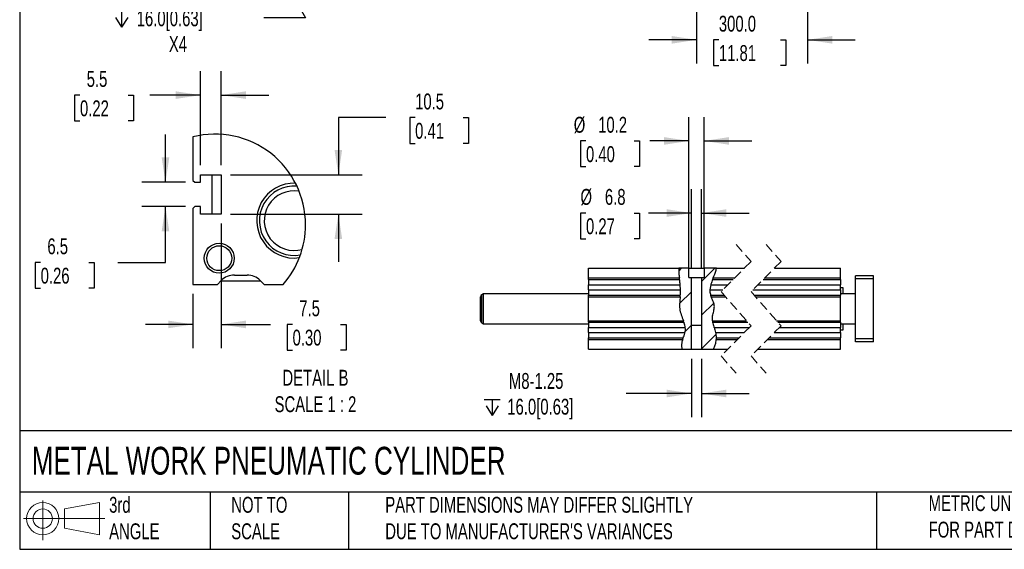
# Model space of a CAD drawing. Header units: millimetres. Extents: x 32 to 1365, y 32 to 1048.
# Tile 1 of 4: x 32 to 688, y 32 to 385. Entities that reach past the tile are written whole.
import ezdxf

# ---------------------------------------------------------------- set-up
doc = ezdxf.new("R2010")
doc.units = ezdxf.units.MM
doc.header["$LTSCALE"] = 5
doc.linetypes.add('SLD-Dashed', pattern=[1.905, 1.27, -0.635])
doc.linetypes.add('SLD-Solid', pattern=[0])
doc.layers.add('DIMENSIONS', color=140, linetype='SLD-Solid', lineweight=25)
doc.layers.add('TEXT', color=140, linetype='SLD-Solid', lineweight=25)
doc.layers.add('HATCH', color=6, linetype='SLD-Solid')
doc.layers.add('SLD-DEFPOINTS', color=7, linetype='Continuous')
doc.styles.add('SLDTEXTSTYLE0', font='TXT', dxfattribs={"width": 0.7})
doc.dimstyles.new('SLDDIMSTYLE0', dxfattribs={"dimtxt": 10.790039, "dimasz": 16.51, "dimexe": 0, "dimexo": 0.0625, "dimgap": 2.69751, "dimtad": 0, "dimtih": 1, "dimtoh": 1, "dimrnd": 1e-09, "dimzin": 4, "dimdsep": 46, "dimtxsty": 'SLDTEXTSTYLE0', "dimsah": 1, "dimcen": 0.09, "dimadec": 0, "dimazin": 1, "dimtfac": 1, "dimtmove": 0, "dimatfit": 0, "dimfxl": 0, "dimfrac": 2, "dimtolj": 1, "dimtzin": 12, "dimarcsym": 0})
doc.dimstyles.new('SLDDIMSTYLE1', dxfattribs={"dimtxt": 10.790039, "dimasz": 16.51, "dimexe": 0, "dimexo": 0.0625, "dimgap": 2.69751, "dimtad": 0, "dimtih": 1, "dimtoh": 1, "dimrnd": 1e-09, "dimzin": 12, "dimdsep": 46, "dimtxsty": 'SLDTEXTSTYLE0', "dimsah": 1, "dimcen": 0.09, "dimadec": 0, "dimazin": 3, "dimtfac": 1, "dimtmove": 0, "dimatfit": 0, "dimfxl": 0, "dimfrac": 2, "dimtolj": 1, "dimtzin": 12, "dimarcsym": 0})
doc.dimstyles.new('SLDDIMSTYLE3', dxfattribs={"dimtxt": 10.790039, "dimasz": 16.51, "dimexe": 0, "dimexo": 0.0625, "dimgap": 2.69751, "dimtad": 0, "dimtih": 1, "dimtoh": 1, "dimrnd": 1e-09, "dimzin": 12, "dimdsep": 46, "dimtxsty": 'SLDTEXTSTYLE0', "dimsah": 1, "dimcen": 0, "dimadec": 0, "dimazin": 3, "dimtfac": 1, "dimtofl": 0, "dimtmove": 0, "dimatfit": 3, "dimfxl": 0, "dimfrac": 2, "dimtolj": 1, "dimtzin": 12, "dimarcsym": 0})
doc.dimstyles.new('SLDDIMSTYLE6', dxfattribs={"dimtxt": 10.790039, "dimasz": 16.51, "dimexe": 0, "dimexo": 0.0625, "dimgap": 2.69751, "dimtad": 0, "dimtih": 1, "dimtoh": 1, "dimlfac": 0.4, "dimrnd": 1e-09, "dimzin": 12, "dimdsep": 46, "dimtxsty": 'SLDTEXTSTYLE0', "dimsah": 1, "dimcen": 0.09, "dimadec": 0, "dimazin": 3, "dimtfac": 1, "dimtmove": 0, "dimatfit": 0, "dimfxl": 0, "dimfrac": 2, "dimtolj": 1, "dimtzin": 12, "dimarcsym": 0})

# ---------------------------------------------------------------- blocks, each defined once
blk = doc.blocks.new('Block11')
at = {"color": 7, "linetype": 'SLD-Solid', "lineweight": 18}
for p, q in [((12.94, 26.55), (12.94, 0)), ((27.4, 20.84), (50.88, 25.16)), ((27.4, 7.98), (27.4, 20.84)), ((50.88, 25.16), (50.88, 3.66)), ((0, 14.41), (54.37, 14.41)), ((27.4, 7.98), (50.88, 3.66))]:
    blk.add_line(p, q, dxfattribs=at)
for radius in [10.75, 6.43]:
    blk.add_circle((12.94, 14.41), radius, dxfattribs=at)
blk = doc.blocks.new('Block12')
at = {"layer": 'SLD-DEFPOINTS'}
blk.add_blockref('Block11', (0, 0), dxfattribs=at)
blk = doc.blocks.new('_D_7')
at = {"layer": 'DIMENSIONS'}
for p, q in [((483.21, 490.81), (483.21, 355.36)), ((557.26, 490.81), (557.26, 355.36)), ((483.21, 371.24), (451.46, 371.24)), ((498.1, 371.24), (494.48, 371.24)), ((494.48, 371.24), (494.48, 354.09)), ((539.14, 371.24), (542.76, 371.24)), ((542.76, 371.24), (542.76, 354.09)), ((557.26, 371.24), (589.01, 371.24)), ((494.48, 354.09), (498.1, 354.09)), ((542.76, 354.09), (539.14, 354.09))]:
    blk.add_line(p, q, dxfattribs=at)
for points in [[(483.21, 371.24), (466.7, 373.78), (466.7, 368.7)], [(557.26, 371.24), (573.77, 368.7), (573.77, 373.78)]]:
    blk.add_solid(points, dxfattribs=at)
at = {"layer": 'DIMENSIONS', "char_height": 10.583, "attachment_point": 1, "style": 'SLDTEXTSTYLE0'}
for s, insert in [('300.0', (498.1, 387.29)), ('11.81', (498.1, 367.73))]:
    blk.add_mtext(s, dxfattribs=dict(at, insert=insert))
blk = doc.blocks.new('SW_SYMBOL_HOLE_DEPTH')
at = {"layer": 'DIMENSIONS', "color": 0}
for p, q in [((0, 4375), (4000, 4375)), ((500, 2775), (2000, 375)), ((2000, 4375), (2000, 375)), ((3500, 2775), (2000, 375))]:
    blk.add_line(p, q, dxfattribs=at)
blk = doc.blocks.new('_D_24')
at = {"layer": 'DIMENSIONS'}
for p, q in [((479.89, 158.69), (479.89, 119.7)), ((486.54, 158.69), (486.54, 119.7)), ((479.89, 135.57), (436.33, 135.57)), ((486.54, 135.57), (518.29, 135.57))]:
    blk.add_line(p, q, dxfattribs=at)
for points in [[(479.89, 135.57), (463.38, 138.11), (463.38, 133.03)], [(486.54, 135.57), (503.05, 133.03), (503.05, 138.11)]]:
    blk.add_solid(points, dxfattribs=at)
at = {"layer": 'DIMENSIONS', "xscale": 0.002688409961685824, "yscale": 0.002688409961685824, "zscale": 0.002688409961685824}
blk.add_blockref('SW_SYMBOL_HOLE_DEPTH', (341.54, 119.86), dxfattribs=at)
at = {"layer": 'DIMENSIONS', "char_height": 10.583, "attachment_point": 1, "style": 'SLDTEXTSTYLE0'}
for s, insert in [('M8-1.25', (358.06, 149.22)), ('16.0[0.63]', (356.97, 132.07))]:
    blk.add_mtext(s, dxfattribs=dict(at, insert=insert))
blk = doc.blocks.new('_D_25')
at = {"layer": 'DIMENSIONS'}
for p, q in [((479.81, 219.19), (479.81, 271.68)), ((486.61, 219.19), (486.61, 271.68)), ((409.45, 255.81), (405.82, 255.81)), ((405.82, 255.81), (405.82, 238.66)), ((441.51, 255.81), (445.13, 255.81)), ((445.13, 255.81), (445.13, 238.66)), ((479.81, 255.81), (451.17, 255.81)), ((486.61, 255.81), (518.36, 255.81)), ((405.82, 238.66), (409.45, 238.66)), ((445.13, 238.66), (441.51, 238.66))]:
    blk.add_line(p, q, dxfattribs=at)
for points in [[(479.81, 255.81), (463.3, 258.35), (463.3, 253.27)], [(486.61, 255.81), (503.12, 253.27), (503.12, 258.35)]]:
    blk.add_solid(points, dxfattribs=at)
at = {"layer": 'DIMENSIONS', "char_height": 10.583, "attachment_point": 1, "style": 'SLDTEXTSTYLE0'}
for s, insert in [('%%c', (405.79, 271.87)), ('6.8', (422.08, 271.87)), ('0.27', (409.45, 252.3))]:
    blk.add_mtext(s, dxfattribs=dict(at, insert=insert))
blk = doc.blocks.new('_D_26')
at = {"layer": 'DIMENSIONS'}
for p, q in [((478.11, 219.19), (478.11, 319.75)), ((488.31, 219.19), (488.31, 319.75)), ((409.45, 303.87), (405.82, 303.87)), ((405.82, 303.87), (405.82, 286.72)), ((441.51, 303.87), (445.13, 303.87)), ((445.13, 303.87), (445.13, 286.72)), ((478.11, 303.87), (452.07, 303.87)), ((488.31, 303.87), (520.06, 303.87)), ((405.82, 286.72), (409.45, 286.72)), ((445.13, 286.72), (441.51, 286.72))]:
    blk.add_line(p, q, dxfattribs=at)
for points in [[(478.11, 303.87), (461.6, 306.41), (461.6, 301.33)], [(488.31, 303.87), (504.82, 301.33), (504.82, 306.41)]]:
    blk.add_solid(points, dxfattribs=at)
at = {"layer": 'DIMENSIONS', "char_height": 10.583, "attachment_point": 1, "style": 'SLDTEXTSTYLE0'}
for s, insert in [('%%c', (401.3, 319.93)), ('10.2', (417.59, 319.93)), ('0.40', (409.45, 300.36))]:
    blk.add_mtext(s, dxfattribs=dict(at, insert=insert))
blk = doc.blocks.new('SW_HATCH_0')
at = {"layer": 'HATCH', "color": 0}
for p, q in [((-22.45, 0), (-24.14, -1.69)), ((0, 0), (-8.84, -8.84)), ((-15.64, -15.64), (-23.52, -23.52)), ((-0.74, -23.19), (-8.84, -31.29)), ((-15.56, -38.01), (-19.82, -42.27)), ((0.68, -44.22), (-8.92, -53.82))]:
    blk.add_line(p, q, dxfattribs=at)
blk = doc.blocks.new('_D_31')
at = {"layer": 'DIMENSIONS'}
for p, q in [((176, 466.28), (222.47, 385.81)), ((222.47, 385.81), (194.68, 385.81))]:
    blk.add_line(p, q, dxfattribs=at)
blk.add_solid([(176, 466.28), (182.06, 450.71), (186.46, 453.25)], dxfattribs=at)
at = {"layer": 'DIMENSIONS', "xscale": 0.002688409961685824, "yscale": 0.002688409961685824, "zscale": 0.002688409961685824}
blk.add_blockref('SW_SYMBOL_HOLE_DEPTH', (94.37, 378.66), dxfattribs=at)
at = {"layer": 'DIMENSIONS', "char_height": 10.583, "attachment_point": 1, "style": 'SLDTEXTSTYLE0'}
for s, insert in [('M8-1.25', (110.88, 408.02)), ('16.0[0.63]', (109.8, 390.88)), ('X4', (131.24, 373.73))]:
    blk.add_mtext(s, dxfattribs=dict(at, insert=insert))
blk = doc.blocks.new('_D_36')
at = {"layer": 'DIMENSIONS'}
for p, q in [((128.99, 276.35), (128.99, 308.1)), ((142.24, 276.35), (113.11, 276.35)), ((142.24, 260.1), (113.11, 260.1)), ((128.99, 222.88), (128.99, 260.1)), ((45.73, 222.88), (42.1, 222.88)), ((42.1, 222.88), (42.1, 205.73)), ((77.79, 222.88), (81.41, 222.88)), ((81.41, 222.88), (81.41, 205.73)), ((97.24, 222.88), (128.99, 222.88)), ((42.1, 205.73), (45.73, 205.73)), ((81.41, 205.73), (77.79, 205.73))]:
    blk.add_line(p, q, dxfattribs=at)
for points in [[(128.99, 276.35), (131.53, 292.86), (126.45, 292.86)], [(128.99, 260.1), (126.45, 243.59), (131.53, 243.59)]]:
    blk.add_solid(points, dxfattribs=at)
at = {"layer": 'DIMENSIONS', "char_height": 10.583, "attachment_point": 1, "style": 'SLDTEXTSTYLE0'}
for s, insert in [('6.5', (50.22, 238.94)), ('0.26', (45.73, 219.38))]:
    blk.add_mtext(s, dxfattribs=dict(at, insert=insert))
blk = doc.blocks.new('_D_37')
at = {"layer": 'DIMENSIONS'}
for p, q in [((152.34, 287.7), (152.34, 350.27)), ((166.09, 287.7), (166.09, 350.27)), ((71.95, 334.39), (68.33, 334.39)), ((68.33, 334.39), (68.33, 317.24)), ((104.01, 334.39), (107.64, 334.39)), ((107.64, 334.39), (107.64, 317.24)), ((152.34, 334.39), (118.63, 334.39)), ((166.09, 334.39), (197.84, 334.39)), ((68.33, 317.24), (71.95, 317.24)), ((107.64, 317.24), (104.01, 317.24))]:
    blk.add_line(p, q, dxfattribs=at)
for points in [[(152.34, 334.39), (135.83, 336.93), (135.83, 331.85)], [(166.09, 334.39), (182.6, 331.85), (182.6, 336.93)]]:
    blk.add_solid(points, dxfattribs=at)
at = {"layer": 'DIMENSIONS', "char_height": 10.583, "attachment_point": 1, "style": 'SLDTEXTSTYLE0'}
for s, insert in [('5.5', (76.44, 350.45)), ('0.22', (71.95, 330.88))]:
    blk.add_mtext(s, dxfattribs=dict(at, insert=insert))
blk = doc.blocks.new('_D_38')
at = {"layer": 'DIMENSIONS'}
for p, q in [((276.05, 319.4), (244.3, 319.4)), ((244.3, 319.4), (244.3, 281.35)), ((295.5, 319.4), (291.88, 319.4)), ((291.88, 319.4), (291.88, 302.25)), ((327.56, 319.4), (331.19, 319.4)), ((331.19, 319.4), (331.19, 302.25)), ((291.88, 302.25), (295.5, 302.25)), ((331.19, 302.25), (327.56, 302.25)), ((172.44, 281.35), (260.18, 281.35)), ((172.44, 255.1), (260.18, 255.1)), ((244.3, 255.1), (244.3, 223.35))]:
    blk.add_line(p, q, dxfattribs=at)
for points in [[(244.3, 281.35), (246.84, 297.86), (241.76, 297.86)], [(244.3, 255.1), (241.76, 238.59), (246.84, 238.59)]]:
    blk.add_solid(points, dxfattribs=at)
at = {"layer": 'DIMENSIONS', "char_height": 10.583, "attachment_point": 1, "style": 'SLDTEXTSTYLE0'}
for s, insert in [('10.5', (295.5, 335.46)), ('0.41', (295.5, 315.9))]:
    blk.add_mtext(s, dxfattribs=dict(at, insert=insert))
blk = doc.blocks.new('_D_39')
at = {"layer": 'DIMENSIONS'}
for p, q in [((166.09, 248.75), (166.09, 165.72)), ((147.34, 201.88), (147.34, 165.72)), ((147.34, 181.6), (115.59, 181.6)), ((166.09, 181.6), (199.13, 181.6)), ((213.75, 181.6), (210.13, 181.6)), ((210.13, 181.6), (210.13, 164.45)), ((245.82, 181.6), (249.44, 181.6)), ((249.44, 181.6), (249.44, 164.45)), ((210.13, 164.45), (213.75, 164.45)), ((249.44, 164.45), (245.82, 164.45))]:
    blk.add_line(p, q, dxfattribs=at)
for points in [[(147.34, 181.6), (130.83, 184.14), (130.83, 179.06)], [(166.09, 181.6), (182.6, 179.06), (182.6, 184.14)]]:
    blk.add_solid(points, dxfattribs=at)
at = {"layer": 'DIMENSIONS', "char_height": 10.583, "attachment_point": 1, "style": 'SLDTEXTSTYLE0'}
for s, insert in [('7.5', (218.24, 197.66)), ('0.30', (213.75, 178.09))]:
    blk.add_mtext(s, dxfattribs=dict(at, insert=insert))

msp = doc.modelspace()

# ---------------------------------------------------------------- linework, layer by layer
for p, q in [((147.335, 306.592), (147.335, 277.602)), ((147.335, 277.602), (148.585, 276.352)), ((148.585, 276.352), (152.335, 276.352)), ((152.335, 281.352), (166.085, 281.352)), ((152.335, 276.352), (152.335, 281.352)), ((159.835, 281.352), (159.835, 255.102)), ((166.085, 281.352), (166.085, 255.102)), ((148.585, 260.102), (147.335, 258.852)), ((147.335, 258.852), (147.335, 208.227)), ((152.335, 260.102), (148.585, 260.102)), ((152.335, 255.102), (152.335, 260.102)), ((166.085, 255.102), (152.335, 255.102)), ((411.212, 212.537), (411.212, 219.037)), ((411.212, 219.037), (471.303, 219.037)), ((478.112, 219.037), (471.303, 219.037)), ((478.112, 212.837), (478.112, 219.037)), ((478.112, 219.037), (488.312, 219.037)), ((488.312, 219.037), (488.312, 212.837)), ((496.571, 219.037), (488.312, 219.037)), ((496.571, 219.037), (515.113, 219.037)), ((535.113, 219.037), (579.261, 219.037)), ((579.261, 212.537), (579.261, 219.037)), ((163.585, 208.227), (166.174, 210.816)), ((166.085, 210.727), (192.335, 210.727)), ((175.013, 214.477), (183.408, 214.477)), ((192.246, 210.816), (194.835, 208.227)), ((411.212, 212.537), (471.762, 212.537)), ((411.212, 211.502), (411.212, 212.537)), ((411.212, 211.502), (471.904, 211.502)), ((411.212, 211.502), (411.212, 207.966)), ((471.904, 211.502), (471.762, 212.537)), ((478.112, 212.837), (479.812, 212.837)), ((479.812, 181.037), (479.812, 212.837)), ((479.812, 212.837), (486.612, 212.837)), ((486.612, 212.837), (486.612, 181.037)), ((486.612, 212.837), (488.312, 212.837)), ((494.262, 212.537), (493.868, 211.502)), ((493.868, 211.502), (507.577, 211.502)), ((494.262, 212.537), (508.613, 212.537)), ((527.577, 211.502), (579.261, 211.502)), ((528.613, 212.537), (579.261, 212.537)), ((579.261, 211.502), (579.261, 212.537)), ((579.261, 211.502), (579.261, 207.966)), ((601.261, 214.037), (589.261, 214.037)), ((589.261, 212.037), (589.261, 214.037)), ((601.261, 212.037), (589.261, 212.037)), ((589.261, 172.037), (589.261, 212.037)), ((601.261, 212.037), (601.261, 214.037)), ((601.261, 172.037), (601.261, 212.037)), ((147.335, 208.227), (163.585, 208.227)), ((194.835, 208.227), (207.453, 208.227)), ((411.212, 207.966), (472.367, 207.966)), ((411.212, 204.608), (411.212, 207.966)), ((411.212, 204.608), (472.576, 204.608)), ((411.212, 204.608), (411.212, 201.073)), ((472.576, 204.608), (472.367, 207.966)), ((492.714, 207.966), (492.155, 204.608)), ((492.155, 204.608), (500.684, 204.608)), ((492.714, 207.966), (504.041, 207.966)), ((520.684, 204.608), (579.261, 204.608)), ((524.041, 207.966), (579.261, 207.966)), ((579.261, 204.608), (579.261, 207.966)), ((581.011, 206.037), (579.261, 206.037)), ((579.261, 204.608), (579.261, 201.073)), ((581.011, 202.037), (581.011, 206.037)), ((339.212, 184.058), (339.212, 200.017)), ((341.212, 202.037), (339.962, 201.316)), ((339.962, 182.759), (339.962, 201.316)), ((411.212, 202.037), (341.212, 202.037)), ((341.212, 182.037), (341.212, 202.037)), ((411.212, 201.073), (472.396, 201.073)), ((411.212, 200.037), (411.212, 201.073)), ((411.212, 184.037), (411.212, 200.037)), ((411.212, 200.037), (472.299, 200.037)), ((472.299, 200.037), (472.396, 201.073)), ((492.597, 201.073), (501.65, 201.073)), ((492.597, 201.073), (492.974, 200.037)), ((492.974, 200.037), (502.555, 200.037)), ((521.65, 201.073), (579.261, 201.073)), ((522.555, 200.037), (579.261, 200.037)), ((589.261, 202.037), (579.261, 202.037)), ((579.261, 200.037), (579.261, 201.073)), ((579.261, 184.037), (579.261, 200.037)), ((411.212, 184.037), (474.464, 184.037)), ((411.212, 183.002), (411.212, 184.037)), ((474.839, 183.002), (474.464, 184.037)), ((493.807, 184.037), (516.545, 184.037)), ((493.807, 184.037), (493.952, 183.002)), ((536.545, 184.037), (579.261, 184.037)), ((579.261, 183.002), (579.261, 184.037)), ((339.962, 182.759), (341.212, 182.037)), ((341.212, 182.037), (411.212, 182.037)), ((411.212, 183.002), (474.839, 183.002)), ((411.212, 183.002), (411.212, 179.466)), ((411.212, 179.466), (475.707, 179.466)), ((411.212, 176.108), (411.212, 179.466)), ((479.812, 181.037), (479.889, 181.037)), ((479.889, 165.037), (479.889, 181.037)), ((479.889, 181.037), (486.536, 181.037)), ((486.536, 181.037), (486.536, 165.037)), ((486.536, 181.037), (486.612, 181.037)), ((493.952, 183.002), (517.45, 183.002)), ((494.877, 179.466), (518.416, 179.466)), ((537.45, 183.002), (579.261, 183.002)), ((538.416, 179.466), (579.261, 179.466)), ((579.261, 183.002), (579.261, 179.466)), ((579.261, 182.037), (589.261, 182.037)), ((579.261, 176.108), (579.261, 179.466)), ((579.261, 178.037), (581.011, 178.037)), ((581.011, 178.037), (581.011, 182.037)), ((411.212, 176.108), (475.5, 176.108)), ((411.212, 176.108), (411.212, 172.573)), ((411.212, 172.573), (474.349, 172.573)), ((411.212, 171.537), (411.212, 172.573)), ((411.212, 165.037), (411.212, 171.537)), ((411.212, 171.537), (473.984, 171.537)), ((473.984, 171.537), (474.349, 172.573)), ((495.858, 176.108), (515.059, 176.108)), ((496.339, 172.573), (496.312, 171.537)), ((496.312, 171.537), (510.488, 171.537)), ((496.339, 172.573), (511.523, 172.573)), ((530.488, 171.537), (579.261, 171.537)), ((531.523, 172.573), (579.261, 172.573)), ((535.059, 176.108), (579.261, 176.108)), ((579.261, 176.108), (579.261, 172.573)), ((579.261, 171.537), (579.261, 172.573)), ((579.261, 165.037), (579.261, 171.537)), ((601.261, 172.037), (589.261, 172.037)), ((589.261, 170.037), (589.261, 172.037)), ((601.261, 170.037), (601.261, 172.037)), ((411.212, 165.037), (473.652, 165.037)), ((473.652, 165.037), (479.889, 165.037)), ((479.889, 165.037), (486.536, 165.037)), ((486.536, 165.037), (494.407, 165.037)), ((494.407, 165.037), (503.988, 165.037)), ((523.988, 165.037), (579.261, 165.037)), ((601.261, 170.037), (589.261, 170.037))]:
    msp.add_line(p, q)
at = {"color": 7, "linetype": 'SLD-Dashed', "lineweight": 18}
for p, q in [((509.55, 234.912), (519.55, 223.475)), ((529.55, 234.912), (539.55, 223.475)), ((519.55, 223.475), (499.55, 203.475)), ((539.55, 223.475), (519.55, 203.475)), ((499.55, 203.475), (519.55, 180.6)), ((519.55, 203.475), (539.55, 180.6)), ((519.55, 180.6), (499.55, 160.6)), ((539.55, 180.6), (519.55, 160.6)), ((499.55, 160.6), (509.55, 149.162)), ((519.55, 160.6), (529.55, 149.162))]:
    msp.add_line(p, q, dxfattribs=at)
for radius in [10, 8.309]:
    msp.add_circle((164.835, 225.727), radius)
for centre, radius, start, end in [((214.766, 250.765), 24.935, 87.85843, 278.117261), ((214.773, 250.687), 23.133, 85.33481, 280.470012), ((214.768, 250.714), 19.881, 80.219627, 285.644192), ((175.013, 201.977), 12.5, 90.000007, 134.999914), ((183.408, 201.977), 12.5, 45.000045, 90.000013), ((340.712, 200.017), 1.5, 120.000784, 179.998885), ((340.712, 184.058), 1.5, 180.001115, 239.999216)]:
    msp.add_arc(centre, radius, start, end)
for points, knots in [([(471.303, 219.037), (471.316, 217.932), (471.343, 215.757), (471.624, 213.599), (471.762, 212.537)], [0, 0, 0, 0, 0.5079638, 1, 1, 1, 1]), ([(494.262, 212.537), (494.968, 214.268), (495.839, 216.401), (496.455, 218.619), (496.571, 219.037)], [0, 0, 0, 0, 0.8111384, 1, 1, 1, 1]), ([(472.367, 207.966), (472.301, 208.522), (472.177, 209.57), (472.009, 210.747), (471.922, 211.37), (471.904, 211.502)], [0, 0, 0, 0, 0.4705379, 0.88814678, 1, 1, 1, 1]), ([(493.868, 211.502), (493.694, 211.027), (493.319, 210.001), (492.943, 208.819), (492.753, 208.109), (492.714, 207.966)], [0, 0, 0, 0, 0.4077434, 0.8805374, 1, 1, 1, 1]), ([(472.396, 201.073), (472.434, 201.529), (472.517, 202.523), (472.573, 203.703), (472.576, 204.425), (472.576, 204.608)], [0, 0, 0, 0, 0.3879465, 0.8447588, 1, 1, 1, 1]), ([(492.155, 204.608), (492.147, 204.096), (492.133, 203.119), (492.337, 201.935), (492.534, 201.282), (492.597, 201.073)], [0, 0, 0, 0, 0.4288107, 0.81735356, 1, 1, 1, 1]), ([(472.299, 200.037), (472.169, 198.745), (471.901, 196.089), (471.835, 192.007), (472.886, 187.937), (473.934, 185.347), (474.464, 184.037)], [0, 0, 0, 0, 0.2378763, 0.4886126, 0.7414892, 1, 1, 1, 1]), ([(493.807, 184.037), (493.806, 185.102), (493.805, 187.273), (494.709, 190.383), (495.239, 193.271), (494.816, 195.837), (493.904, 197.922), (493.286, 199.327), (492.974, 200.037)], [0, 0, 0, 0, 0.1926268, 0.3927761, 0.5871012, 0.7205243, 0.8587257, 1, 1, 1, 1]), ([(475.707, 179.466), (475.621, 180.013), (475.457, 181.051), (475.105, 182.217), (474.892, 182.844), (474.839, 183.002)], [0, 0, 0, 0, 0.4550295, 0.863074, 1, 1, 1, 1]), ([(475.5, 176.108), (475.612, 176.668), (475.835, 177.777), (475.75, 178.906), (475.707, 179.466)], [0, 0, 0, 0, 0.5037196, 1, 1, 1, 1]), ([(493.952, 183.002), (494.044, 182.551), (494.244, 181.571), (494.589, 180.401), (494.813, 179.677), (494.877, 179.466)], [0, 0, 0, 0, 0.37776292, 0.81948639, 1, 1, 1, 1]), ([(494.877, 179.466), (495.042, 178.947), (495.396, 177.835), (495.697, 176.709), (495.858, 176.108)], [0, 0, 0, 0, 0.4673387, 1, 1, 1, 1]), ([(473.984, 171.537), (473.759, 170.822), (473.316, 169.414), (473.057, 167.172), (473.453, 165.751), (473.652, 165.037)], [0, 0, 0, 0, 0.3392656, 0.6678317, 1, 1, 1, 1]), ([(474.349, 172.573), (474.522, 173.047), (474.895, 174.069), (475.288, 175.248), (475.464, 175.962), (475.5, 176.108)], [0, 0, 0, 0, 0.4067894, 0.8782266, 1, 1, 1, 1]), ([(494.407, 165.037), (494.777, 165.791), (495.518, 167.298), (496.11, 169.513), (496.253, 170.942), (496.312, 171.537)], [0, 0, 0, 0, 0.368825, 0.7370931, 1, 1, 1, 1]), ([(495.858, 176.108), (495.976, 175.578), (496.199, 174.574), (496.321, 173.385), (496.335, 172.736), (496.339, 172.573)], [0, 0, 0, 0, 0.4553187, 0.8632595, 1, 1, 1, 1])]:
    msp.add_open_spline(points, degree=3, knots=knots)
at = {"layer": 'SLD-DEFPOINTS'}
for start, end in [(0.000006, 104.071369), (318.792366, 0.000008)]:
    msp.add_arc((162.018, 248.012), 60.392, start, end, dxfattribs=at)
at = {"layer": 'TEXT'}
for p, q in [((31.75, 1047.75), (31.75, 31.75)), ((1365.25, 110.631), (31.75, 110.631)), ((1365.25, 69.85), (31.75, 69.85)), ((158.75, 69.85), (158.75, 31.75)), ((251.058, 69.85), (251.058, 31.75)), ((603.232, 69.85), (603.232, 31.75)), ((31.75, 31.75), (1365.25, 31.75))]:
    msp.add_line(p, q, dxfattribs=at)

# ---------------------------------------------------------------- block references
at = {"layer": 'HATCH'}
msp.add_blockref('SW_HATCH_0', (495.453, 219.037), dxfattribs=at)
at = {"layer": 'SLD-DEFPOINTS'}
msp.add_blockref('Block12', (34.19, 37.769), dxfattribs=at)

# ---------------------------------------------------------------- texts
at = {"layer": 'TEXT', "style": 'SLDTEXTSTYLE0'}
for s, insert, char_height, attachment_point in [('DETAIL B^JSCALE 1 : 2', (229.03, 151.366), 10.58333, 2), ('METAL WORK PNEUMATIC CYLINDER', (39.829, 100.032), 18.52083, 1), ('3rd^JANGLE', (91.411, 66.688), 10.5833, 1), ('NOT TO^JSCALE', (172.876, 66.688), 10.58333, 1), ("PART DIMENSIONS MAY DIFFER SLIGHTLY ^JDUE TO MANUFACTURER'S VARIANCES", (275.596, 66.704), 10.58333, 1), ('METRIC UNITS USED ^JFOR PART DESIGN', (638.022, 67.779), 10.58333, 1)]:
    msp.add_mtext(s, dxfattribs=dict(at, insert=insert, char_height=char_height, attachment_point=attachment_point))

# ---------------------------------------------------------------- dimensions: what is measured, and where the dimension line sits
at = {"layer": 'DIMENSIONS'}
for base, p1, p2, text, dimstyle, picture, middle in [((557.261, 371.236), (483.212, 497.159), (557.261, 497.159), '300.0', 'SLDDIMSTYLE0', '_D_7', (518.619, 371.236)), ((488.312, 303.871), (478.112, 212.837), (488.312, 212.837), '%%c<>', 'SLDDIMSTYLE1', '_D_26', (425.479, 303.871)), ((486.612, 255.81), (479.812, 212.837), (486.612, 212.837), '%%c<>', 'SLDDIMSTYLE1', '_D_25', (425.479, 255.81)), ((486.536, 135.575), (479.889, 165.037), (486.536, 165.037), 'M8-1.25\\P{\\fGDT;x}16.0[0.63]', 'SLDDIMSTYLE1', '_D_24', (387.73, 135.575))]:
    dim = msp.add_linear_dim(base=base, p1=p1, p2=p2, text=text, dimstyle=dimstyle, dxfattribs=at)
    dim.commit()
    dim.dimension.update_dxf_attribs({"geometry": picture, "text_midpoint": middle, "dimtype": 160})
dim = msp.add_diameter_dim_2p(p1=(172.68, 472.037), p2=(176.004, 466.281), text='M8-1.25\\P{\\fGDT;x}16.0[0.63]\\PX4', dimstyle='SLDDIMSTYLE3', override={"dimpost": '<>'}, dxfattribs=at)
dim.commit()
dim.dimension.update_dxf_attribs({"geometry": '_D_31', "text_midpoint": (140.557, 385.807), "dimtype": 163})
for base, p1, p2, picture, middle in [((166.085, 334.391), (152.335, 281.352), (166.085, 281.352), '_D_37', (87.982, 334.391)), ((147.335, 181.598), (166.085, 255.102), (147.335, 208.227), '_D_39', (229.786, 181.598))]:
    dim = msp.add_linear_dim(base=base, p1=p1, p2=p2, dimstyle='SLDDIMSTYLE6', dxfattribs=at)
    dim.commit()
    dim.dimension.update_dxf_attribs({"geometry": picture, "text_midpoint": middle, "dimtype": 160})
for base, p1, p2, picture, middle in [((244.302, 255.102), (166.085, 281.352), (166.085, 255.102), '_D_38', (244.302, 319.402)), ((128.989, 276.352), (148.585, 260.102), (148.585, 276.352), '_D_36', (128.989, 222.883))]:
    dim = msp.add_linear_dim(base=base, p1=p1, p2=p2, angle=90, dimstyle='SLDDIMSTYLE6', dxfattribs=at)
    dim.commit()
    dim.dimension.update_dxf_attribs({"geometry": picture, "text_midpoint": middle, "dimtype": 160})

doc.saveas('drawing.dxf')
